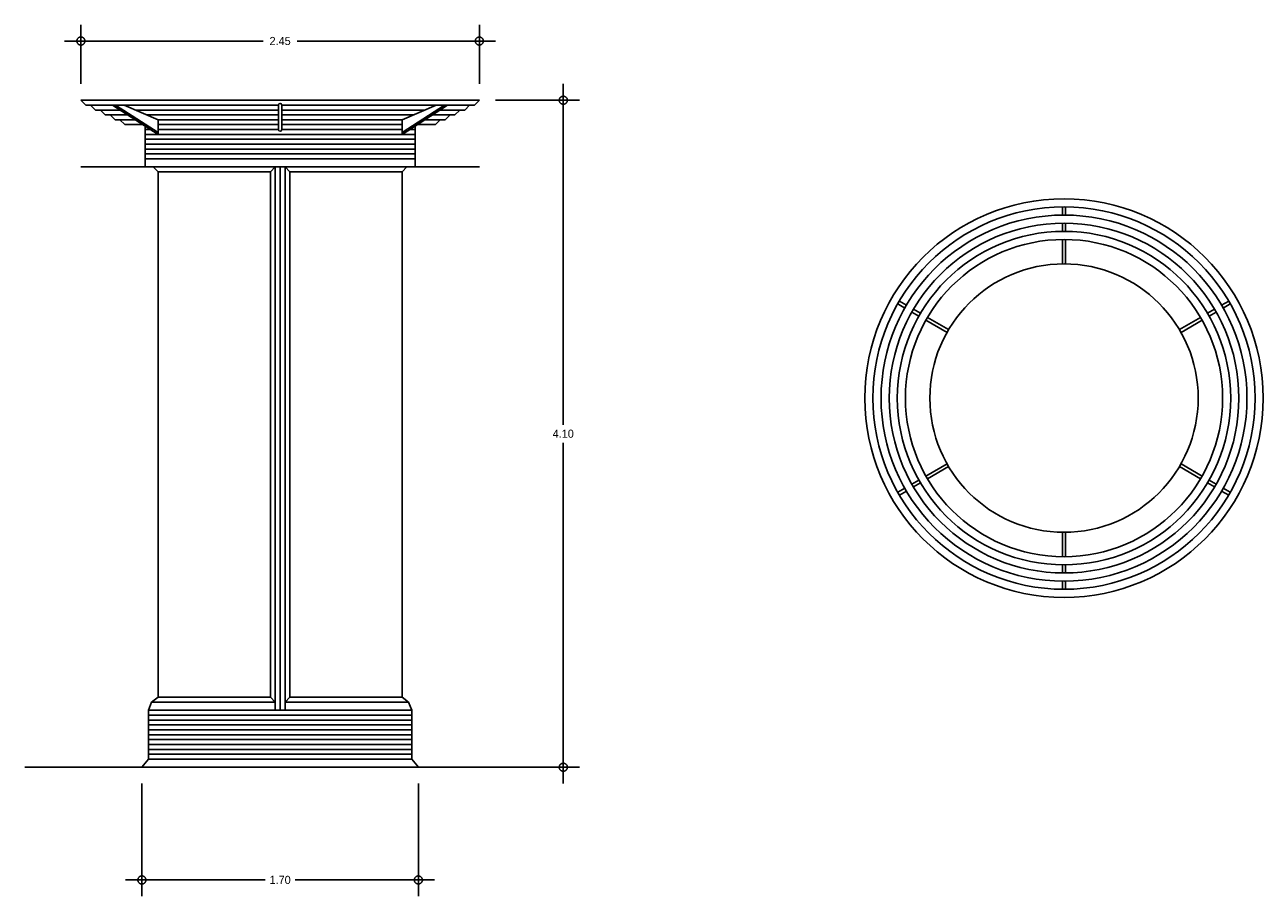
# Model space of a CAD drawing. Header units: metres. Extents: x 0.26 to 7.88, y 0.21 to 5.56.
import ezdxf

# ---------------------------------------------------------------- set-up
doc = ezdxf.new("R2010")
doc.units = ezdxf.units.M
doc.header["$LTSCALE"] = 0.5
doc.header["$MEASUREMENT"] = 0
doc.linetypes.add('ACAD_ISO04W100', pattern=[30, 24, -3, 0, -3])
doc.layers.add('EJES', color=7, linetype='ACAD_ISO04W100')
doc.dimstyles.get("Standard").update_dxf_attribs({"dimtxt": 0.18, "dimasz": 0.18, "dimexe": 0.18, "dimexo": 0.0625, "dimgap": 0.09, "dimtad": 0, "dimtih": 1, "dimtoh": 1, "dimdec": 4, "dimzin": 0, "dimdsep": 46, "dimtxsty": 'Standard', "dimcen": 0.09, "dimadec": 0, "dimazin": 0, "dimtfac": 1, "dimtdec": 4, "dimtofl": 0, "dimtmove": 0, "dimatfit": 3, "dimfxl": 0, "dimtolj": 1, "dimtzin": 0, "dimarcsym": 0})

# ---------------------------------------------------------------- blocks, each defined once
blk = doc.blocks.new('_Small')
at = {"layer": 'EJES', "color": 0, "lineweight": -2}
blk.add_circle((0, 0), 0.25, dxfattribs=at)
blk = doc.blocks.new('*D3')
at = {"color": 0, "lineweight": -2, "ltscale": 0.5}
for p, q in [((3.576, 5.2), (3.576, 3.105)), ((3.16, 5.1), (3.676, 5.1)), ((3.576, 0.9), (3.576, 2.995)), ((3.16, 1), (3.676, 1))]:
    blk.add_line(p, q, dxfattribs=at)
at = {"layer": 'Defpoints', "color": 0, "ltscale": 0.5}
for p in [(3.06, 5.1), (3.06, 1), (3.576, 1)]:
    blk.add_point(p, dxfattribs=at)
at = {"color": 0, "lineweight": -2, "ltscale": 0.5, "xscale": 0.1, "yscale": 0.1, "zscale": 0.1}
for p, rotation in [((3.576, 5.1), 90), ((3.576, 1), 270)]:
    blk.add_blockref('_Small', p, dxfattribs=dict(at, rotation=rotation))
at = {"color": 0, "ltscale": 0.5, "insert": (3.576, 3.05), "char_height": 0.05, "attachment_point": 5}
blk.add_mtext('\\A1;4.10', dxfattribs=at)
blk = doc.blocks.new('*D2')
at = {"color": 0, "lineweight": -2, "ltscale": 0.5}
for p, q in [((0.61, 5.2), (0.61, 5.5639)), ((3.06, 5.2), (3.06, 5.5639)), ((0.51, 5.4639), (1.73, 5.4639)), ((3.16, 5.4639), (1.94, 5.4639))]:
    blk.add_line(p, q, dxfattribs=at)
at = {"layer": 'Defpoints', "color": 0, "ltscale": 0.5}
for p in [(3.06, 5.4639), (0.61, 5.1), (3.06, 5.1)]:
    blk.add_point(p, dxfattribs=at)
at = {"color": 0, "lineweight": -2, "ltscale": 0.5, "xscale": 0.1, "yscale": 0.1, "zscale": 0.1, "rotation": 180}
blk.add_blockref('_Small', (0.61, 5.4639), dxfattribs=at)
at = {"color": 0, "lineweight": -2, "ltscale": 0.5, "xscale": 0.1, "yscale": 0.1, "zscale": 0.1}
blk.add_blockref('_Small', (3.06, 5.4639), dxfattribs=at)
at = {"color": 0, "ltscale": 0.5, "insert": (1.835, 5.4639), "char_height": 0.05, "attachment_point": 5}
blk.add_mtext('\\A1;2.45', dxfattribs=at)
blk = doc.blocks.new('*D1')
at = {"color": 0, "lineweight": -2, "ltscale": 0.5}
for p, q in [((0.985, 0.9), (0.985, 0.2072)), ((2.685, 0.9), (2.685, 0.2072)), ((0.885, 0.3072), (1.7425, 0.3072)), ((2.785, 0.3072), (1.9275, 0.3072))]:
    blk.add_line(p, q, dxfattribs=at)
at = {"layer": 'Defpoints', "color": 0, "ltscale": 0.5}
for p in [(0.985, 1), (2.685, 1), (2.685, 0.3072)]:
    blk.add_point(p, dxfattribs=at)
at = {"color": 0, "lineweight": -2, "ltscale": 0.5, "xscale": 0.1, "yscale": 0.1, "zscale": 0.1, "rotation": 180}
blk.add_blockref('_Small', (0.985, 0.3072), dxfattribs=at)
at = {"color": 0, "lineweight": -2, "ltscale": 0.5, "xscale": 0.1, "yscale": 0.1, "zscale": 0.1}
blk.add_blockref('_Small', (2.685, 0.3072), dxfattribs=at)
at = {"color": 0, "ltscale": 0.5, "insert": (1.835, 0.3072), "char_height": 0.05, "attachment_point": 5}
blk.add_mtext('\\A1;1.70', dxfattribs=at)

msp = doc.modelspace()

# ---------------------------------------------------------------- linework, layer by layer
at = {"ltscale": 0.5}
for p, q in [((0.61, 5.1), (0.64, 5.07)), ((0.61, 5.1), (3.06, 5.1)), ((0.64, 5.07), (0.805, 5.07)), ((0.67, 5.07), (0.7, 5.04)), ((0.7, 5.04), (0.8517, 5.04)), ((0.73, 5.04), (0.76, 5.01)), ((0.805, 5.07), (0.875, 5.07)), ((1.085, 4.89), (0.805, 5.07)), ((1.085, 4.9019), (0.8235, 5.07)), ((0.875, 5.07), (1.085, 4.98)), ((0.875, 5.07), (1.825, 5.07)), ((0.945, 5.04), (1.825, 5.04)), ((1.825, 4.92), (1.825, 5.07)), ((1.845, 5.07), (2.8095, 5.07)), ((1.845, 4.92), (1.845, 5.07)), ((1.845, 5.04), (2.725, 5.04)), ((2.585, 4.89), (2.865, 5.07)), ((2.585, 4.9019), (2.8465, 5.07)), ((2.795, 5.07), (2.585, 4.98)), ((2.865, 5.07), (2.795, 5.07)), ((2.97, 5.04), (2.8183, 5.04)), ((2.8183, 5.04), (2.97, 5.04)), ((3.03, 5.07), (2.865, 5.07)), ((2.865, 5.07), (3.03, 5.07)), ((2.94, 5.04), (2.91, 5.01)), ((3, 5.07), (2.97, 5.04)), ((3.06, 5.1), (3.03, 5.07)), ((0.76, 5.01), (0.8983, 5.01)), ((0.79, 5.01), (0.82, 4.98)), ((0.82, 4.98), (0.945, 4.98)), ((0.85, 4.98), (0.88, 4.95)), ((0.88, 4.95), (0.9917, 4.95)), ((1.015, 5.01), (1.825, 5.01)), ((1.085, 4.9257), (1.085, 4.98)), ((1.085, 4.98), (1.825, 4.98)), ((1.085, 4.95), (1.825, 4.95)), ((1.845, 5.01), (2.655, 5.01)), ((1.845, 4.98), (2.585, 4.98)), ((1.845, 4.95), (2.585, 4.95)), ((2.585, 4.9257), (2.585, 4.98)), ((2.79, 4.95), (2.6783, 4.95)), ((2.6783, 4.95), (2.79, 4.95)), ((2.85, 4.98), (2.725, 4.98)), ((2.725, 4.98), (2.85, 4.98)), ((2.91, 5.01), (2.7717, 5.01)), ((2.7717, 5.01), (2.91, 5.01)), ((2.82, 4.98), (2.79, 4.95)), ((2.88, 5.01), (2.85, 4.98)), ((1.005, 4.74), (1.005, 4.9414)), ((1.005, 4.92), (1.0383, 4.92)), ((1.005, 4.89), (2.665, 4.89)), ((1.085, 4.89), (1.085, 4.9257)), ((1.085, 4.92), (1.825, 4.92)), ((1.845, 4.92), (2.585, 4.92)), ((2.585, 4.89), (2.585, 4.9257)), ((2.665, 4.92), (2.6317, 4.92)), ((2.665, 4.74), (2.665, 4.9414)), ((1.005, 4.86), (2.665, 4.86)), ((1.005, 4.83), (2.665, 4.83)), ((1.005, 4.83), (2.665, 4.83)), ((1.005, 4.8), (2.665, 4.8)), ((1.005, 4.77), (2.665, 4.77)), ((1.005, 4.69), (1.005, 4.74)), ((1.005, 4.74), (2.665, 4.74)), ((2.665, 4.69), (2.665, 4.74)), ((0.61, 4.69), (3.06, 4.69)), ((1.055, 4.69), (1.085, 4.66)), ((1.085, 4.66), (1.775, 4.66)), ((1.085, 1.43), (1.085, 4.66)), ((1.775, 4.66), (1.805, 4.69)), ((1.775, 1.43), (1.775, 4.66)), ((1.805, 1.35), (1.805, 4.69)), ((1.835, 1.35), (1.835, 4.69)), ((1.895, 4.66), (1.865, 4.69)), ((1.865, 1.35), (1.865, 4.69)), ((1.895, 4.66), (2.585, 4.66)), ((1.895, 1.43), (1.895, 4.66)), ((2.585, 4.66), (2.615, 4.69)), ((2.585, 1.43), (2.585, 4.66)), ((6.6451, 4.494), (6.6451, 4.4941)), ((6.6651, 4.494), (6.6651, 4.4941)), ((6.6451, 4.394), (6.6451, 4.444)), ((6.6651, 4.394), (6.6651, 4.444)), ((6.6451, 4.294), (6.6451, 4.344)), ((6.6651, 4.294), (6.6651, 4.344)), ((6.6451, 4.0941), (6.6451, 4.244)), ((6.6651, 4.0941), (6.6651, 4.244)), ((5.5992, 3.8902), (5.5992, 3.8902)), ((7.7109, 3.8902), (7.711, 3.8902)), ((5.5892, 3.8729), (5.5892, 3.8729)), ((5.6758, 3.8229), (5.6325, 3.8479)), ((5.6858, 3.8402), (5.6425, 3.8652)), ((5.7724, 3.7902), (5.7291, 3.8152)), ((7.5377, 3.7902), (7.581, 3.8152)), ((7.6243, 3.8402), (7.6676, 3.8652)), ((7.6343, 3.8229), (7.6776, 3.8479)), ((7.7209, 3.8729), (7.721, 3.8729)), ((5.7624, 3.7729), (5.7191, 3.7979)), ((5.9356, 3.6729), (5.8057, 3.7479)), ((5.9456, 3.6902), (5.8157, 3.7652)), ((7.3645, 3.6902), (7.4944, 3.7652)), ((7.3745, 3.6729), (7.5044, 3.7479)), ((7.5477, 3.7729), (7.591, 3.7979)), ((5.9356, 2.8652), (5.8057, 2.7902)), ((5.9456, 2.8479), (5.8157, 2.7729)), ((7.3645, 2.8479), (7.4944, 2.7729)), ((7.3745, 2.8652), (7.5044, 2.7902)), ((5.7624, 2.7652), (5.7191, 2.7402)), ((5.7724, 2.7479), (5.7291, 2.7229)), ((7.5377, 2.7479), (7.581, 2.7229)), ((7.5477, 2.7652), (7.591, 2.7402)), ((5.6758, 2.7152), (5.6325, 2.6902)), ((5.6858, 2.6979), (5.6425, 2.6729)), ((7.6243, 2.6979), (7.6676, 2.6729)), ((7.6343, 2.7152), (7.6776, 2.6902)), ((5.5892, 2.6652), (5.5892, 2.6652)), ((5.5992, 2.6479), (5.5992, 2.6479)), ((7.7109, 2.6479), (7.711, 2.6479)), ((7.7209, 2.6652), (7.721, 2.6652)), ((6.6451, 2.4441), (6.6451, 2.2941)), ((6.6651, 2.4441), (6.6651, 2.2941)), ((6.6451, 2.2441), (6.6451, 2.1941)), ((6.6651, 2.2441), (6.6651, 2.1941)), ((6.6451, 2.1441), (6.6451, 2.0941)), ((6.6651, 2.1441), (6.6651, 2.0941)), ((6.6451, 2.0441), (6.6451, 2.0441)), ((6.6651, 2.0441), (6.6651, 2.0441)), ((1.045, 1.4), (1.025, 1.35)), ((1.085, 1.43), (1.045, 1.4)), ((1.045, 1.4), (1.805, 1.4)), ((1.085, 1.43), (1.775, 1.43)), ((1.775, 1.43), (1.805, 1.4)), ((1.895, 1.43), (1.865, 1.4)), ((1.865, 1.4), (2.625, 1.4)), ((1.895, 1.43), (2.585, 1.43)), ((2.585, 1.43), (2.625, 1.4)), ((2.625, 1.4), (2.645, 1.35)), ((1.025, 1.05), (1.025, 1.35)), ((1.025, 1.35), (2.645, 1.35)), ((1.025, 1.32), (2.645, 1.32)), ((2.645, 1.05), (2.645, 1.35)), ((1.025, 1.29), (2.645, 1.29)), ((1.025, 1.26), (2.645, 1.26)), ((1.025, 1.23), (2.645, 1.23)), ((1.025, 1.2), (2.645, 1.2)), ((1.025, 1.17), (2.645, 1.17)), ((1.025, 1.14), (2.645, 1.14)), ((1.025, 1.11), (2.645, 1.11)), ((1.025, 1.08), (2.645, 1.08)), ((0.985, 1), (0.2648, 1)), ((1.025, 1.05), (0.985, 1)), ((0.985, 1), (2.685, 1)), ((1.025, 1.05), (2.645, 1.05)), ((2.645, 1.05), (2.685, 1)), ((2.685, 1), (3.1602, 1))]:
    msp.add_line(p, q, dxfattribs=at)
for radius in [1.225, 1.175, 1.125, 1.075, 1.025, 0.975, 0.825]:
    msp.add_circle((6.6551, 3.2691), radius, dxfattribs=at)
for centre, start, end in [((1.835, 5.07), 0, 180), ((1.835, 4.92), 180, 0)]:
    msp.add_arc(centre, 0.01, start, end, dxfattribs=at)

# ---------------------------------------------------------------- dimensions: what is measured, and where the dimension line sits
for base, p1, p2, picture, middle in [((3.06, 5.4639), (0.61, 5.1), (3.06, 5.1), '*D2', (1.835, 5.4639)), ((2.685, 0.3072), (0.985, 1), (2.685, 1), '*D1', (1.835, 0.3072))]:
    dim = msp.add_linear_dim(base=base, p1=p1, p2=p2, dimstyle='Standard', override={"dimtxt": 0.05, "dimasz": 0.1, "dimexe": 0.1, "dimexo": 0.1, "dimgap": 0.03, "dimdec": 2, "dimblk": 'Small', "dimdle": 0.1, "dimtdec": 2}, dxfattribs=at)
    dim.commit()
    dim.dimension.update_dxf_attribs({"geometry": picture, "text_midpoint": middle})
dim = msp.add_linear_dim(base=(3.576, 1), p1=(3.06, 5.1), p2=(3.06, 1), angle=90, dimstyle='Standard', override={"dimtxt": 0.05, "dimasz": 0.1, "dimexe": 0.1, "dimexo": 0.1, "dimgap": 0.03, "dimdec": 2, "dimblk": 'Small', "dimdle": 0.1, "dimtdec": 2}, dxfattribs=at)
dim.commit()
dim.dimension.update_dxf_attribs({"geometry": '*D3', "text_midpoint": (3.576, 3.05)})

doc.saveas('drawing.dxf')
